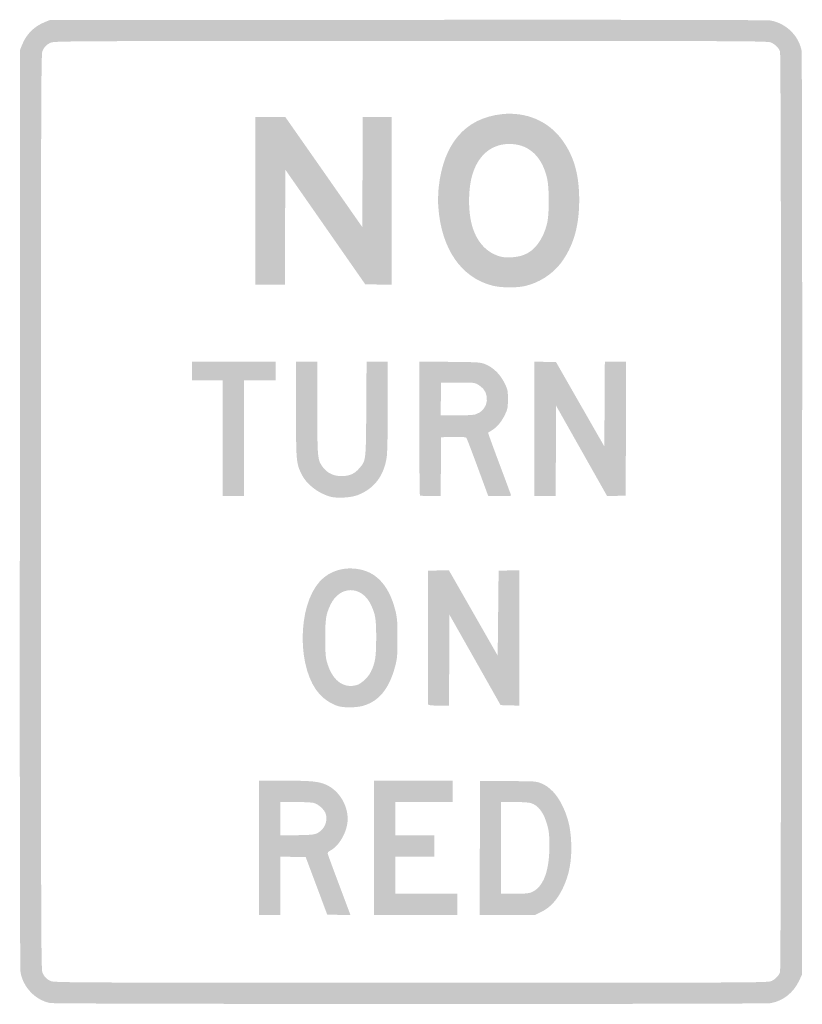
# Model space of a CAD drawing. Header units: inches. Extents: x -11.9 to 11.9, y -15 to 15.
import ezdxf

# ---------------------------------------------------------------- set-up
doc = ezdxf.new("R2010")
doc.units = ezdxf.units.IN
doc.header["$MEASUREMENT"] = 0

msp = doc.modelspace()

# ---------------------------------------------------------------- hatches: boundary and pattern name
h = msp.add_hatch(color=7)
edge = h.paths.add_edge_path()
edge.add_spline(control_points=[(-10.989, -14.969), (-11.438, -14.881), (-11.807, -14.5), (-11.893, -14.036), (-11.912, -13.936), (-11.919, -9.121), (-11.914, 0.099)], knot_values=[0, 0, 0, 0, 1, 1, 1, 2, 2, 2, 2], degree=3, periodic=0)
edge.add_line((-11.914, 0.099), (-11.907, 14.082))
edge.add_line((-11.907, 14.082), (-11.841, 14.244))
edge.add_spline(control_points=[(-11.841, 14.244), (-11.716, 14.555), (-11.476, 14.795), (-11.162, 14.921)], knot_values=[0, 0, 0, 0, 1, 1, 1, 1], degree=3, periodic=0)
edge.add_line((-11.162, 14.921), (-11.003, 14.986))
edge.add_line((-11.003, 14.986), (-0.099, 14.993))
edge.add_spline(control_points=[(-0.099, 14.993), (7.136, 14.998), (10.857, 14.991), (10.96, 14.972), (11.42, 14.888), (11.798, 14.524), (11.894, 14.074), (11.912, 13.986), (11.919, 9.203), (11.914, -0.085)], knot_values=[0, 0, 0, 0, 1, 1, 1, 2, 2, 2, 3, 3, 3, 3], degree=3, periodic=0)
edge.add_line((11.914, -0.085), (11.907, -14.11))
edge.add_line((11.907, -14.11), (11.817, -14.3))
edge.add_spline(control_points=[(11.817, -14.3), (11.648, -14.656), (11.335, -14.902), (10.964, -14.972), (10.771, -15.008), (-10.804, -15.005), (-10.989, -14.969)], knot_values=[0, 0, 0, 0, 1, 1, 1, 2, 2, 2, 2], degree=3, periodic=0)
edge = h.paths.add_edge_path(flags=0)
edge.add_spline(control_points=[(10.983, -14.297), (11.109, -14.232), (11.2, -14.138), (11.241, -14.031), (11.284, -13.918), (11.284, 13.918), (11.241, 14.031), (11.2, 14.138), (11.109, 14.232), (10.983, 14.297), (10.88, 14.349), (10.638, 14.35), (0.008, 14.35), (-10.479, 14.349), (-10.866, 14.347), (-10.975, 14.297), (-11.109, 14.235), (-11.169, 14.172), (-11.228, 14.032), (-11.267, 13.939), (-11.271, 12.47), (-11.271, 0), (-11.271, -12.47), (-11.267, -13.939), (-11.228, -14.032), (-11.169, -14.172), (-11.109, -14.235), (-10.975, -14.297), (-10.866, -14.347), (-10.479, -14.349), (0.008, -14.35), (10.638, -14.35), (10.88, -14.349), (10.983, -14.297)], knot_values=[0, 0, 0, 0, 1, 1, 1, 2, 2, 2, 3, 3, 3, 4, 4, 4, 5, 5, 5, 6, 6, 6, 7, 7, 7, 8, 8, 8, 9, 9, 9, 10, 10, 10, 11, 11, 11, 11], degree=3, periodic=0)
for points in [[(-4.746, 9.477), (-4.746, 12.034), (-4.287, 12.033), (-3.828, 12.032), (-2.655, 10.355), (-1.483, 8.677), (-1.476, 10.356), (-1.468, 12.034), (-1.031, 12.034), (-0.593, 12.034), (-0.593, 9.477), (-0.593, 6.919), (-0.994, 6.927), (-1.394, 6.935), (-2.611, 8.682), (-3.828, 10.428), (-3.835, 8.674), (-3.842, 6.921), (-4.294, 6.921), (-4.746, 6.921), (-4.746, 9.477)], [(-5.734, 2.246), (-5.734, 4.011), (-6.201, 4.011), (-6.667, 4.011), (-6.667, 4.294), (-6.667, 4.576), (-5.395, 4.576), (-4.124, 4.576), (-4.124, 4.294), (-4.124, 4.011), (-4.605, 4.011), (-5.085, 4.011), (-5.085, 2.246), (-5.085, 0.48), (-5.41, 0.48), (-5.734, 0.48), (-5.734, 2.246)], [(3.757, 2.529), (3.757, 4.578), (4.088, 4.57), (4.419, 4.562), (5.154, 3.277), (5.89, 1.992), (5.897, 3.284), (5.905, 4.576), (6.229, 4.576), (6.554, 4.576), (6.547, 2.535), (6.54, 0.494), (6.257, 0.487), (5.975, 0.479), (5.198, 1.856), (4.421, 3.233), (4.414, 1.856), (4.406, 0.48), (4.082, 0.48), (3.757, 0.48), (3.757, 2.529)], [(-1.13, -10.24), (-1.13, -8.192), (0.071, -8.192), (1.271, -8.192), (1.271, -8.517), (1.271, -8.842), (0.395, -8.842), (-0.48, -8.842), (-0.48, -9.35), (-0.48, -9.859), (0.113, -9.859), (0.706, -9.859), (0.706, -10.184), (0.706, -10.508), (0.113, -10.508), (-0.48, -10.508), (-0.48, -11.073), (-0.48, -11.638), (0.466, -11.638), (1.412, -11.638), (1.412, -11.963), (1.412, -12.288), (0.141, -12.288), (-1.13, -12.288), (-1.13, -10.24)]]:
    msp.add_hatch(color=7).paths.add_polyline_path(points)
h = msp.add_hatch(color=7)
edge = h.paths.add_edge_path()
edge.add_spline(control_points=[(2.492, 6.891), (1.532, 7.127), (0.917, 8.021), (0.831, 9.308), (0.82, 9.472), (0.826, 9.718), (0.845, 9.896), (0.989, 11.223), (1.653, 11.995), (2.757, 12.118), (3.51, 12.202), (4.2, 11.904), (4.617, 11.316), (4.973, 10.815), (5.125, 10.267), (5.124, 9.492), (5.123, 8.695), (4.944, 8.085), (4.562, 7.577), (4.308, 7.239), (3.88, 6.968), (3.46, 6.879), (3.193, 6.822), (2.749, 6.828), (2.492, 6.891)], knot_values=[0, 0, 0, 0, 1, 1, 1, 2, 2, 2, 3, 3, 3, 4, 4, 4, 5, 5, 5, 6, 6, 6, 7, 7, 7, 8, 8, 8, 8], degree=3, periodic=0)
edge = h.paths.add_edge_path(flags=0)
edge.add_spline(control_points=[(3.431, 7.827), (3.764, 7.951), (4.015, 8.285), (4.142, 8.771), (4.215, 9.05), (4.216, 9.866), (4.145, 10.171), (3.995, 10.81), (3.616, 11.177), (3.074, 11.209), (2.506, 11.242), (2.071, 10.913), (1.879, 10.306), (1.744, 9.88), (1.732, 9.212), (1.852, 8.752), (1.989, 8.224), (2.327, 7.863), (2.773, 7.769), (2.947, 7.732), (3.249, 7.759), (3.431, 7.827)], knot_values=[0, 0, 0, 0, 1, 1, 1, 2, 2, 2, 3, 3, 3, 4, 4, 4, 5, 5, 5, 6, 6, 6, 7, 7, 7, 7], degree=3, periodic=0)
h = msp.add_hatch(color=7)
edge = h.paths.add_edge_path()
edge.add_spline(control_points=[(-2.466, 0.464), (-2.845, 0.573), (-3.197, 0.854), (-3.342, 1.163), (-3.497, 1.491), (-3.502, 1.557), (-3.502, 3.129)], knot_values=[0, 0, 0, 0, 1, 1, 1, 2, 2, 2, 2], degree=3, periodic=0)
edge.add_line((-3.502, 3.129), (-3.503, 4.576))
edge.add_line((-3.503, 4.576), (-3.178, 4.576))
edge.add_line((-3.178, 4.576), (-2.853, 4.576))
edge.add_line((-2.853, 4.576), (-2.853, 3.169))
edge.add_spline(control_points=[(-2.853, 3.169), (-2.853, 1.613), (-2.85, 1.58), (-2.676, 1.352), (-2.54, 1.174), (-2.351, 1.087), (-2.105, 1.089), (-1.866, 1.092), (-1.72, 1.158), (-1.572, 1.33), (-1.37, 1.566), (-1.373, 1.544), (-1.362, 3.143)], knot_values=[0, 0, 0, 0, 1, 1, 1, 2, 2, 2, 3, 3, 3, 4, 4, 4, 4], degree=3, periodic=0)
edge.add_line((-1.362, 3.143), (-1.353, 4.576))
edge.add_line((-1.353, 4.576), (-1.03, 4.576))
edge.add_line((-1.03, 4.576), (-0.706, 4.576))
edge.add_line((-0.706, 4.576), (-0.706, 3.255))
edge.add_spline(control_points=[(-0.706, 3.255), (-0.706, 2.509), (-0.719, 1.831), (-0.736, 1.699), (-0.809, 1.112), (-1.115, 0.704), (-1.629, 0.508), (-1.837, 0.429), (-2.265, 0.406), (-2.466, 0.464)], knot_values=[0, 0, 0, 0, 1, 1, 1, 2, 2, 2, 3, 3, 3, 3], degree=3, periodic=0)
h = msp.add_hatch(color=7)
edge = h.paths.add_edge_path()
edge.add_spline(control_points=[(0.273, 0.499), (0.263, 0.509), (0.254, 1.432), (0.254, 2.549)], knot_values=[0, 0, 0, 0, 1, 1, 1, 1], degree=3, periodic=0)
edge.add_line((0.254, 2.549), (0.254, 4.579))
edge.add_line((0.254, 4.579), (1.179, 4.571))
edge.add_spline(control_points=[(1.179, 4.571), (2.071, 4.562), (2.11, 4.56), (2.267, 4.497), (2.504, 4.401), (2.717, 4.194), (2.846, 3.932), (2.947, 3.727), (2.952, 3.705), (2.952, 3.434), (2.952, 3.174), (2.944, 3.134), (2.863, 2.963), (2.763, 2.752), (2.615, 2.573), (2.462, 2.482), (2.405, 2.447), (2.354, 2.416), (2.349, 2.412), (2.344, 2.409), (2.5, 1.978), (2.695, 1.457), (2.891, 0.935), (3.051, 0.502), (3.051, 0.494), (3.051, 0.486), (2.894, 0.48), (2.702, 0.48)], knot_values=[0, 0, 0, 0, 1, 1, 1, 2, 2, 2, 3, 3, 3, 4, 4, 4, 5, 5, 5, 6, 6, 6, 7, 7, 7, 8, 8, 8, 9, 9, 9, 9], degree=3, periodic=0)
edge.add_line((2.702, 0.48), (2.354, 0.48))
edge.add_line((2.354, 0.48), (2.034, 1.349))
edge.add_spline(control_points=[(2.034, 1.349), (1.859, 1.827), (1.702, 2.234), (1.687, 2.254), (1.666, 2.28), (1.563, 2.288), (1.288, 2.282)], knot_values=[0, 0, 0, 0, 1, 1, 1, 2, 2, 2, 2], degree=3, periodic=0)
edge.add_line((1.288, 2.282), (0.918, 2.274))
edge.add_line((0.918, 2.274), (0.911, 1.377))
edge.add_line((0.911, 1.377), (0.903, 0.48))
edge.add_line((0.903, 0.48), (0.598, 0.48))
edge.add_spline(control_points=[(0.598, 0.48), (0.429, 0.48), (0.283, 0.489), (0.273, 0.499)], knot_values=[0, 0, 0, 0, 1, 1, 1, 1], degree=3, periodic=0)
edge = h.paths.add_edge_path(flags=0)
edge.add_spline(control_points=[(1.955, 2.967), (2.376, 3.084), (2.445, 3.641), (2.066, 3.863), (1.936, 3.94), (1.93, 3.941), (1.427, 3.941)], knot_values=[0, 0, 0, 0, 1, 1, 1, 2, 2, 2, 2], degree=3, periodic=0)
edge.add_line((1.427, 3.941), (0.918, 3.941))
edge.add_line((0.918, 3.941), (0.91, 3.439))
edge.add_line((0.91, 3.439), (0.903, 2.938))
edge.add_line((0.903, 2.938), (1.376, 2.938))
edge.add_spline(control_points=[(1.376, 2.938), (1.637, 2.938), (1.898, 2.951), (1.955, 2.967)], knot_values=[0, 0, 0, 0, 1, 1, 1, 1], degree=3, periodic=0)
h = msp.add_hatch(color=7)
edge = h.paths.add_edge_path()
edge.add_spline(control_points=[(-2.186, -5.929), (-2.374, -5.885), (-2.624, -5.732), (-2.777, -5.566), (-3.475, -4.812), (-3.473, -2.881), (-2.773, -2.115), (-2.477, -1.791), (-2.017, -1.656), (-1.548, -1.755), (-1.003, -1.869), (-0.636, -2.312), (-0.462, -3.065), (-0.42, -3.247), (-0.41, -3.403), (-0.411, -3.87), (-0.413, -4.403), (-0.419, -4.471), (-0.487, -4.724), (-0.666, -5.387), (-0.965, -5.758), (-1.437, -5.905), (-1.63, -5.965), (-1.985, -5.976), (-2.186, -5.929)], knot_values=[0, 0, 0, 0, 1, 1, 1, 2, 2, 2, 3, 3, 3, 4, 4, 4, 5, 5, 5, 6, 6, 6, 7, 7, 7, 8, 8, 8, 8], degree=3, periodic=0)
edge = h.paths.add_edge_path(flags=0)
edge.add_spline(control_points=[(-1.657, -5.28), (-1.518, -5.242), (-1.313, -5.054), (-1.228, -4.886), (-1.091, -4.614), (-1.061, -4.432), (-1.06, -3.856), (-1.059, -3.269), (-1.081, -3.126), (-1.219, -2.834), (-1.499, -2.237), (-2.174, -2.237), (-2.454, -2.834), (-2.591, -3.126), (-2.613, -3.269), (-2.612, -3.856), (-2.612, -4.284), (-2.601, -4.429), (-2.561, -4.574), (-2.405, -5.13), (-2.067, -5.394), (-1.657, -5.28)], knot_values=[0, 0, 0, 0, 1, 1, 1, 2, 2, 2, 3, 3, 3, 4, 4, 4, 5, 5, 5, 6, 6, 6, 7, 7, 7, 7], degree=3, periodic=0)
h = msp.add_hatch(color=7)
edge = h.paths.add_edge_path()
edge.add_spline(control_points=[(0.521, -5.869), (0.514, -5.849), (0.511, -4.924), (0.515, -3.814)], knot_values=[0, 0, 0, 0, 1, 1, 1, 1], degree=3, periodic=0)
edge.add_line((0.515, -3.814), (0.523, -1.794))
edge.add_line((0.523, -1.794), (0.838, -1.786))
edge.add_line((0.838, -1.786), (1.153, -1.778))
edge.add_line((1.153, -1.778), (1.897, -3.08))
edge.add_line((1.897, -3.08), (2.641, -4.382))
edge.add_line((2.641, -4.382), (2.655, -3.088))
edge.add_line((2.655, -3.088), (2.669, -1.794))
edge.add_line((2.669, -1.794), (2.987, -1.786))
edge.add_line((2.987, -1.786), (3.305, -1.778))
edge.add_line((3.305, -1.778), (3.305, -3.842))
edge.add_line((3.305, -3.842), (3.305, -5.906))
edge.add_line((3.305, -5.906), (3.017, -5.898))
edge.add_line((3.017, -5.898), (2.729, -5.89))
edge.add_line((2.729, -5.89), (1.951, -4.513))
edge.add_line((1.951, -4.513), (1.172, -3.136))
edge.add_line((1.172, -3.136), (1.165, -4.52))
edge.add_line((1.165, -4.52), (1.158, -5.904))
edge.add_line((1.158, -5.904), (0.846, -5.904))
edge.add_spline(control_points=[(0.846, -5.904), (0.623, -5.904), (0.531, -5.894), (0.521, -5.869)], knot_values=[0, 0, 0, 0, 1, 1, 1, 1], degree=3, periodic=0)
h = msp.add_hatch(color=7)
edge = h.paths.add_edge_path()
edge.add_line((-4.633, -10.24), (-4.633, -8.192))
edge.add_line((-4.633, -8.192), (-3.863, -8.192))
edge.add_spline(control_points=[(-3.863, -8.192), (-3.032, -8.193), (-2.807, -8.215), (-2.579, -8.319), (-2.137, -8.52), (-1.857, -9.058), (-1.946, -9.537), (-2.006, -9.867), (-2.229, -10.207), (-2.466, -10.329), (-2.529, -10.362), (-2.544, -10.385), (-2.532, -10.433), (-2.523, -10.467), (-2.365, -10.898), (-2.179, -11.392)], knot_values=[0, 0, 0, 0, 1, 1, 1, 2, 2, 2, 3, 3, 3, 4, 4, 4, 5, 5, 5, 5], degree=3, periodic=0)
edge.add_line((-2.179, -11.392), (-1.842, -12.29))
edge.add_line((-1.842, -12.29), (-2.197, -12.282))
edge.add_line((-2.197, -12.282), (-2.551, -12.274))
edge.add_line((-2.551, -12.274), (-2.879, -11.398))
edge.add_line((-2.879, -11.398), (-3.206, -10.523))
edge.add_line((-3.206, -10.523), (-3.595, -10.515))
edge.add_line((-3.595, -10.515), (-3.983, -10.507))
edge.add_line((-3.983, -10.507), (-3.983, -11.398))
edge.add_line((-3.983, -11.398), (-3.983, -12.288))
edge.add_line((-3.983, -12.288), (-4.308, -12.288))
edge.add_line((-4.308, -12.288), (-4.633, -12.288))
edge.add_line((-4.633, -12.288), (-4.633, -10.24))
edge = h.paths.add_edge_path(flags=0)
edge.add_spline(control_points=[(-2.835, -9.782), (-2.631, -9.673), (-2.526, -9.416), (-2.597, -9.2), (-2.639, -9.073), (-2.817, -8.911), (-2.957, -8.872), (-3.016, -8.856), (-3.272, -8.842), (-3.524, -8.842)], knot_values=[0, 0, 0, 0, 1, 1, 1, 2, 2, 2, 3, 3, 3, 3], degree=3, periodic=0)
edge.add_line((-3.524, -8.842), (-3.983, -8.842))
edge.add_line((-3.983, -8.842), (-3.983, -9.353))
edge.add_line((-3.983, -9.353), (-3.983, -9.863))
edge.add_line((-3.983, -9.863), (-3.468, -9.854))
edge.add_spline(control_points=[(-3.468, -9.854), (-3, -9.845), (-2.941, -9.839), (-2.835, -9.782)], knot_values=[0, 0, 0, 0, 1, 1, 1, 1], degree=3, periodic=0)
h = msp.add_hatch(color=7)
edge = h.paths.add_edge_path()
edge.add_line((2.097, -10.247), (2.105, -8.206))
edge.add_line((2.105, -8.206), (2.952, -8.207))
edge.add_spline(control_points=[(2.952, -8.207), (3.78, -8.207), (3.803, -8.209), (3.969, -8.275), (4.223, -8.376), (4.45, -8.616), (4.613, -8.956), (4.786, -9.316), (4.859, -9.621), (4.879, -10.059), (4.904, -10.625), (4.825, -11.057), (4.619, -11.483), (4.455, -11.823), (4.244, -12.055), (3.978, -12.188)], knot_values=[0, 0, 0, 0, 1, 1, 1, 2, 2, 2, 3, 3, 3, 4, 4, 4, 5, 5, 5, 5], degree=3, periodic=0)
edge.add_line((3.978, -12.188), (3.778, -12.288))
edge.add_line((3.778, -12.288), (2.934, -12.288))
edge.add_line((2.934, -12.288), (2.09, -12.288))
edge.add_line((2.09, -12.288), (2.097, -10.247))
edge = h.paths.add_edge_path(flags=0)
edge.add_spline(control_points=[(3.687, -11.586), (4.033, -11.429), (4.216, -10.943), (4.216, -10.184), (4.216, -9.87), (4.204, -9.742), (4.157, -9.567), (4.05, -9.17), (3.884, -8.945), (3.646, -8.874), (3.587, -8.856), (3.359, -8.842), (3.139, -8.842)], knot_values=[0, 0, 0, 0, 1, 1, 1, 2, 2, 2, 3, 3, 3, 4, 4, 4, 4], degree=3, periodic=0)
edge.add_line((3.139, -8.842), (2.74, -8.842))
edge.add_line((2.74, -8.842), (2.74, -10.24))
edge.add_line((2.74, -10.24), (2.74, -11.638))
edge.add_line((2.74, -11.638), (3.157, -11.638))
edge.add_spline(control_points=[(3.157, -11.638), (3.499, -11.637), (3.594, -11.628), (3.687, -11.586)], knot_values=[0, 0, 0, 0, 1, 1, 1, 1], degree=3, periodic=0)

doc.saveas('drawing.dxf')
